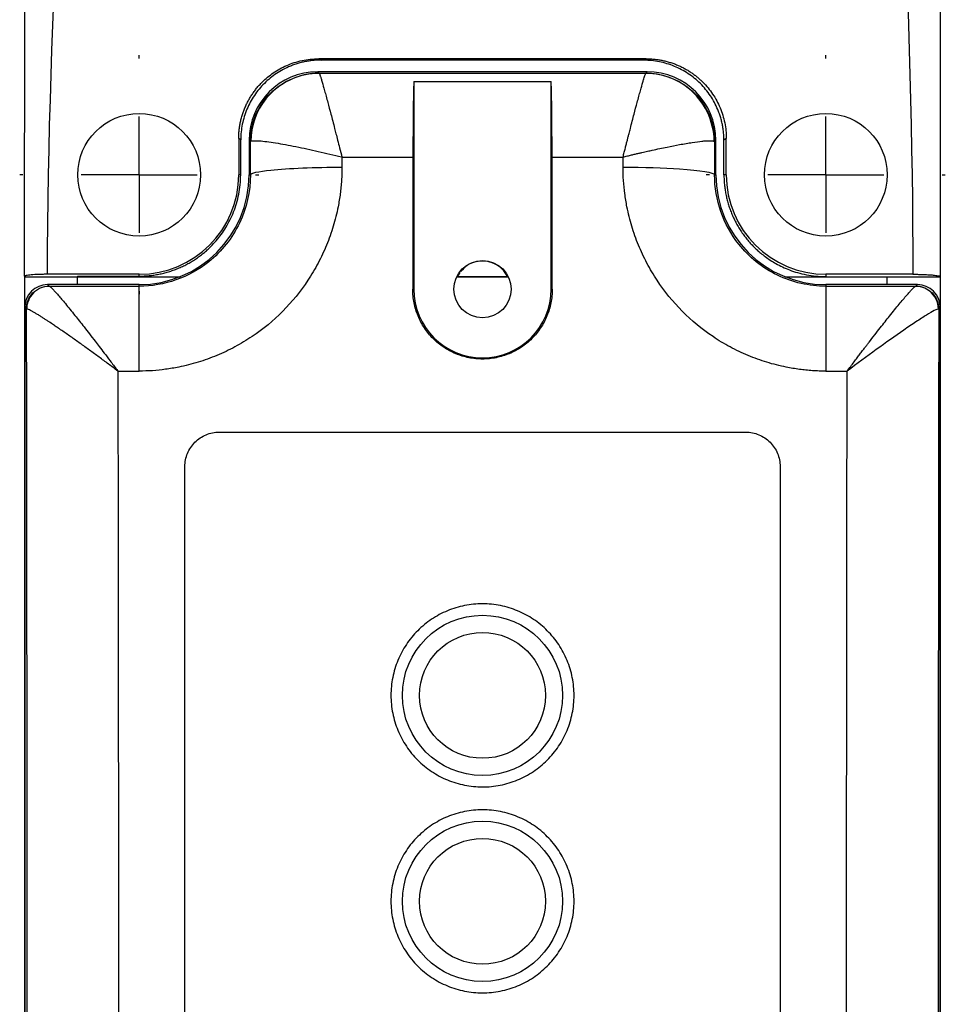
# Model space of a CAD drawing. Header units: millimetres. Extents: x 13 to 546, y 13 to 419.
# Tile 6 of 13: x 195 to 236, y 239 to 282. Entities that reach past the tile are written whole.
import ezdxf

# ---------------------------------------------------------------- set-up
doc = ezdxf.new("R2010")
doc.units = ezdxf.units.MM
doc.header["$LTSCALE"] = 2
doc.linetypes.add('CENTERX2', pattern=[20.32, 12.7, -2.54, 2.54, -2.54])
doc.layers.add('CENTER', color=40, linetype='CENTERX2')
doc.layers.add('DIMENSIONS', color=140, linetype='Continuous', lineweight=25)
doc.styles.add('SLDTEXTSTYLE0', font='TXT', dxfattribs={"width": 0.7})
doc.dimstyles.new('SLDDIMSTYLE1', dxfattribs={"dimtxt": 4.316016, "dimasz": 6.604, "dimexe": 0, "dimexo": 0.0625, "dimgap": 1.079004, "dimtad": 0, "dimtih": 1, "dimtoh": 1, "dimrnd": 1e-09, "dimzin": 12, "dimdsep": 46, "dimtxsty": 'SLDTEXTSTYLE0', "dimsah": 1, "dimcen": 0.09, "dimadec": 0, "dimazin": 3, "dimtfac": 1, "dimtmove": 0, "dimatfit": 0, "dimfxl": 0, "dimfrac": 2, "dimtolj": 1, "dimtzin": 12, "dimarcsym": 0})
doc.dimstyles.new('SLDDIMSTYLE3', dxfattribs={"dimtxt": 4.316016, "dimasz": 6.604, "dimexe": 0, "dimexo": 0.0625, "dimgap": 1.079004, "dimtad": 0, "dimtih": 1, "dimtoh": 1, "dimrnd": 1e-09, "dimzin": 12, "dimdsep": 46, "dimtxsty": 'SLDTEXTSTYLE0', "dimsah": 1, "dimcen": 0.09, "dimadec": 0, "dimazin": 3, "dimtfac": 1, "dimtofl": 0, "dimtmove": 0, "dimatfit": 3, "dimfxl": 0, "dimfrac": 2, "dimtolj": 1, "dimtzin": 12, "dimarcsym": 0})

# ---------------------------------------------------------------- blocks, each defined once
blk = doc.blocks.new('_D_2')
at = {"layer": 'DIMENSIONS'}
for p, q in [((174.665, 305.801), (174.665, 318.501)), ((195.044, 305.801), (168.315, 305.801)), ((168.253, 290.897), (166.803, 290.897)), ((166.803, 290.897), (166.803, 284.038)), ((181.078, 290.897), (182.528, 290.897)), ((182.528, 290.897), (182.528, 284.038)), ((166.803, 284.038), (168.253, 284.038)), ((182.528, 284.038), (181.078, 284.038)), ((192.819, 275.301), (168.315, 275.301)), ((174.665, 275.301), (174.665, 262.601))]:
    blk.add_line(p, q, dxfattribs=at)
for points in [[(174.665, 305.801), (175.681, 312.405), (173.649, 312.405)], [(174.665, 275.301), (173.649, 268.697), (175.681, 268.697)]]:
    blk.add_solid(points, dxfattribs=at)
at = {"layer": 'DIMENSIONS', "char_height": 4.2333, "attachment_point": 1, "style": 'SLDTEXTSTYLE0'}
for s, insert in [('30.5', (168.253, 297.321)), ('1.20', (168.253, 289.495))]:
    blk.add_mtext(s, dxfattribs=dict(at, insert=insert))
blk = doc.blocks.new('_D_5')
at = {"layer": 'DIMENSIONS'}
for p, q in [((213.038, 324.38), (150.536, 324.38)), ((156.886, 324.38), (156.886, 228.871)), ((150.473, 221.045), (149.024, 221.045)), ((149.024, 221.045), (149.024, 214.186)), ((163.298, 221.045), (164.748, 221.045)), ((164.748, 221.045), (164.748, 214.186)), ((149.024, 214.186), (150.473, 214.186)), ((164.748, 214.186), (163.298, 214.186)), ((156.886, 126.801), (156.886, 213.22)), ((195.018, 126.801), (150.536, 126.801))]:
    blk.add_line(p, q, dxfattribs=at)
for points in [[(156.886, 324.38), (155.87, 317.776), (157.902, 317.776)], [(156.886, 126.801), (157.902, 133.405), (155.87, 133.405)]]:
    blk.add_solid(points, dxfattribs=at)
at = {"layer": 'DIMENSIONS', "char_height": 4.2333, "attachment_point": 1, "style": 'SLDTEXTSTYLE0'}
for s, insert in [('197.6', (148.678, 227.469)), ('7.78', (150.473, 219.643))]:
    blk.add_mtext(s, dxfattribs=dict(at, insert=insert))
blk = doc.blocks.new('SW_CENTERMARKSYMBOL_0')
at = {"layer": 'CENTER', "color": 0}
for p, q in [((0, 5.08), (0, 5.22)), ((0, 0), (0, 2.54)), ((-5.08, 0), (-5.22, 0)), ((0, 0), (-2.54, 0)), ((0, 0), (0, -2.54)), ((0, 0), (2.54, 0)), ((5.08, 0), (5.22, 0)), ((0, -5.08), (0, -5.22))]:
    blk.add_line(p, q, dxfattribs=at)
blk = doc.blocks.new('SW_CENTERMARKSYMBOL_1')
at = {"layer": 'CENTER', "color": 0}
for p, q in [((0, 5.08), (0, 5.22)), ((0, 0), (0, 2.54)), ((-5.08, 0), (-5.22, 0)), ((0, 0), (-2.54, 0)), ((0, 0), (0, -2.54)), ((0, 0), (2.54, 0)), ((5.08, 0), (5.22, 0)), ((0, -5.08), (0, -5.22))]:
    blk.add_line(p, q, dxfattribs=at)

msp = doc.modelspace()

# ---------------------------------------------------------------- linework, layer by layer
for p, q in [((222.73, 280.369), (208.425, 280.369)), ((208.425, 280.369), (208.523, 280.311)), ((222.622, 280.304), (208.523, 280.311)), ((222.73, 280.369), (222.622, 280.304)), ((208.435, 279.743), (208.377, 279.801)), ((222.778, 279.801), (208.377, 279.801)), ((208.44, 279.742), (222.715, 279.742)), ((222.72, 279.743), (222.778, 279.801)), ((212.578, 279.374), (212.578, 270.301)), ((212.578, 279.374), (218.578, 279.374)), ((218.578, 270.301), (218.578, 279.374)), ((204.928, 276.88), (204.928, 275.301)), ((205.016, 276.828), (204.928, 276.88)), ((205.378, 276.802), (205.378, 275.301)), ((205.378, 276.802), (205.435, 276.744)), ((205.438, 275.301), (205.435, 276.744)), ((225.72, 276.744), (225.718, 275.301)), ((225.72, 276.744), (225.778, 276.802)), ((225.778, 275.301), (225.778, 276.802)), ((226.228, 276.88), (226.124, 276.818)), ((226.228, 275.301), (226.228, 276.88)), ((209.436, 276.076), (212.537, 276.076)), ((218.618, 276.076), (221.719, 276.076)), ((205.013, 275.301), (204.928, 275.301)), ((205.378, 275.301), (205.438, 275.301)), ((225.718, 275.301), (225.778, 275.301)), ((226.228, 275.301), (226.126, 275.301)), ((195.575, 270.863), (195.578, 270.837)), ((195.578, 270.837), (197.889, 270.837)), ((195.578, 135.765), (195.578, 270.837)), ((200.578, 270.951), (196.575, 270.951)), ((197.889, 270.874), (200.578, 270.872)), ((197.889, 270.874), (197.889, 270.845)), ((197.889, 270.845), (202.38, 270.845)), ((197.889, 270.845), (197.889, 270.837)), ((197.889, 270.837), (202.356, 270.837)), ((197.889, 270.501), (197.889, 270.837)), ((200.578, 270.872), (200.578, 270.951)), ((216.684, 270.837), (214.471, 270.837)), ((214.586, 271.025), (214.474, 270.845)), ((214.474, 270.845), (216.681, 270.845)), ((228.786, 270.845), (233.264, 270.845)), ((228.81, 270.837), (233.263, 270.837)), ((234.378, 270.951), (230.578, 270.951)), ((230.578, 270.951), (230.578, 270.849)), ((230.578, 270.849), (233.264, 270.847)), ((233.263, 270.837), (233.264, 270.845)), ((233.263, 270.837), (235.578, 270.837)), ((233.263, 270.501), (233.263, 270.837)), ((235.578, 270.837), (235.578, 270.845)), ((235.578, 270.837), (235.578, 207.193)), ((200.578, 270.501), (196.578, 270.501)), ((196.578, 270.501), (196.646, 270.433)), ((196.658, 270.429), (200.578, 270.429)), ((200.578, 270.429), (200.578, 270.501)), ((212.578, 270.301), (212.529, 270.301)), ((218.626, 270.301), (218.578, 270.301)), ((230.578, 270.501), (230.578, 270.429)), ((234.578, 270.501), (230.578, 270.501)), ((230.578, 270.429), (234.498, 270.429)), ((234.51, 270.433), (234.578, 270.501)), ((195.578, 269.501), (195.578, 137.101)), ((195.646, 269.433), (195.578, 269.501)), ((235.578, 269.501), (235.51, 269.433)), ((235.578, 137.101), (235.578, 269.501)), ((199.649, 266.72), (200.578, 266.72)), ((230.578, 266.72), (231.506, 266.72)), ((204.078, 264.053), (227.078, 264.053)), ((202.578, 224.548), (202.578, 262.553)), ((228.578, 262.553), (228.578, 224.548))]:
    msp.add_line(p, q)
for centre, radius in [((200.579, 275.301), 2.68), ((230.576, 275.301), 2.68), ((215.578, 270.301), 1.25), ((215.578, 252.551), 3.5), ((215.578, 252.551), 2.75), ((215.578, 243.551), 3.5), ((215.578, 243.551), 2.75)]:
    msp.add_circle(centre, radius)
for centre, radius, start, end in [((200.578, 275.301), 4.35, 270, 0), ((200.578, 275.301), 4.8, 270, 360), ((230.578, 275.301), 4.8, 180, 270), ((230.578, 275.301), 4.35, 180, 270), ((215.578, 270.301), 3, 180, 0)]:
    msp.add_arc(centre, radius, start, end)
for centre, major_axis, ratio, start_param, end_param in [((208.378, 276.801), (2.122, -2.122, 0), 0.999695, 2.356347, 3.926839), ((222.777, 276.801), (-2.122, -2.122), 0.999695, 2.356347, 3.926839), ((212.607, 275.743), (0, 4), 0.017455, 0.432637, 1.487311), ((218.548, 275.743), (0, 4), 0.017455, 4.795874, 5.850548), ((227.718, 203.301), (0, 872.728), 0.017455, 1.487311, 1.49395), ((203.438, 203.301), (0, 872.728), 0.017455, 4.789235, 4.795874), ((215.578, 270.42), (-0.001, 1.188), 0.995012, 1.203749, 1.210798), ((215.578, 270.42), (-0.001, 1.188), 0.995012, 5.070868, 5.077917), ((196.578, 269.501), (0.707, -0.707), 0.999695, 2.356347, 3.926839), ((234.578, 269.501), (0.707, 0.707), 0.999695, 5.497939, 7.068431)]:
    msp.add_ellipse(centre, major_axis=major_axis, ratio=ratio, start_param=start_param, end_param=end_param)
for points, knots in [([(195.575, 270.863), (195.575, 271.303), (195.575, 272.202), (195.575, 273.577), (195.575, 275.006), (195.576, 276.489), (195.576, 278.025), (195.577, 279.755), (195.577, 281.741), (195.578, 284.652), (195.58, 288.332), (195.581, 292.012), (195.582, 294.923), (195.583, 297.168), (195.583, 299.392), (195.584, 301.636), (195.584, 303.759), (195.584, 305.134), (195.584, 305.801)], [0, 0, 0, 0, 0.037799, 0.077139, 0.11802, 0.160444, 0.204412, 0.249925, 0.308964, 0.374949, 0.499999, 0.62505, 0.691051, 0.750074, 0.817792, 0.882016, 0.942751, 1, 1, 1, 1]), ([(235.571, 305.801), (235.571, 305.271), (235.571, 304.183), (235.572, 302.514), (235.572, 300.766), (235.572, 298.94), (235.573, 297.01), (235.573, 294.918), (235.574, 292.005), (235.575, 288.323), (235.576, 284.642), (235.577, 281.729), (235.577, 279.23), (235.578, 276.528), (235.578, 273.615), (235.578, 271.745), (235.578, 270.845)], [0, 0, 0, 0, 0.045518, 0.093271, 0.14326, 0.195487, 0.249953, 0.308936, 0.374969, 0.500001, 0.625033, 0.690975, 0.750048, 0.839518, 0.922833, 1, 1, 1, 1]), ([(204.928, 276.88), (204.929, 276.943), (204.931, 277.067), (204.946, 277.252), (204.97, 277.435), (205.005, 277.617), (205.048, 277.796), (205.101, 277.972), (205.163, 278.145), (205.234, 278.313), (205.313, 278.477), (205.4, 278.637), (205.496, 278.791), (205.599, 278.94), (205.709, 279.083), (205.826, 279.219), (205.981, 279.382), (206.182, 279.565), (206.439, 279.76), (206.72, 279.934), (207.024, 280.084), (207.35, 280.207), (207.694, 280.298), (208.055, 280.358), (208.301, 280.365), (208.425, 280.369)], [0, 0, 0, 0, 0.033944, 0.067793, 0.10155, 0.135214, 0.168787, 0.20227, 0.235662, 0.268966, 0.302183, 0.335312, 0.368355, 0.401313, 0.434186, 0.466976, 0.499684, 0.556799, 0.615456, 0.675659, 0.737413, 0.80072, 0.865585, 0.932011, 1, 1, 1, 1]), ([(208.523, 280.311), (208.457, 280.31), (208.326, 280.308), (208.13, 280.291), (207.936, 280.264), (207.745, 280.227), (207.555, 280.178), (207.368, 280.119), (207.032, 279.992), (206.566, 279.747), (206.033, 279.311), (205.592, 278.783), (205.32, 278.276), (205.163, 277.845), (205.079, 277.512), (205.026, 277.172), (205.019, 276.943), (205.016, 276.828)], [0, 0, 0, 0, 0.036044, 0.071802, 0.107383, 0.142901, 0.178467, 0.214194, 0.250194, 0.375059, 0.499803, 0.62459, 0.749301, 0.812275, 0.874636, 0.937004, 1, 1, 1, 1]), ([(226.124, 276.818), (226.123, 276.884), (226.12, 277.015), (226.103, 277.211), (226.076, 277.404), (226.037, 277.595), (225.988, 277.784), (225.928, 277.971), (225.798, 278.306), (225.551, 278.77), (225.111, 279.3), (224.579, 279.737), (224.07, 280.005), (223.64, 280.16), (223.306, 280.243), (222.966, 280.295), (222.737, 280.301), (222.622, 280.304)], [0, 0, 0, 0, 0.036034, 0.071781, 0.107354, 0.142867, 0.178436, 0.214176, 0.250198, 0.374969, 0.499801, 0.624501, 0.749301, 0.812251, 0.874612, 0.936992, 1, 1, 1, 1]), ([(222.73, 280.369), (222.793, 280.368), (222.917, 280.366), (223.102, 280.351), (223.284, 280.327), (223.462, 280.294), (223.637, 280.252), (223.806, 280.202), (223.971, 280.144), (224.131, 280.079), (224.286, 280.008), (224.435, 279.929), (224.579, 279.845), (224.716, 279.755), (224.848, 279.66), (224.973, 279.561), (225.092, 279.457), (225.249, 279.308), (225.435, 279.102), (225.638, 278.831), (225.814, 278.539), (225.962, 278.231), (226.079, 277.907), (226.164, 277.572), (226.218, 277.229), (226.224, 276.997), (226.228, 276.88)], [0, 0, 0, 0, 0.0342, 0.068009, 0.101427, 0.134454, 0.16709, 0.199337, 0.231195, 0.262663, 0.293743, 0.324435, 0.354739, 0.384656, 0.414186, 0.443331, 0.47209, 0.500464, 0.561837, 0.623504, 0.685471, 0.747743, 0.810326, 0.873226, 0.936449, 1, 1, 1, 1]), ([(205.435, 276.744), (205.436, 277.136), (205.514, 277.529), (205.814, 278.254), (206.037, 278.587), (206.592, 279.142), (206.925, 279.364), (207.65, 279.665), (208.042, 279.743), (208.435, 279.743)], [0, 0, 0, 0, 0.25, 0.25, 0.5, 0.5, 0.75, 0.75, 1, 1, 1, 1]), ([(208.44, 279.742), (207.552, 279.74), (206.015, 278.993), (205.461, 277.433), (205.455, 276.764)], [-0.000001, -0.000001, -0.000001, -0.000001, 0.571429, 1.000001, 1.000001, 1.000001, 1.000001]), ([(208.435, 279.743), (208.435, 279.743), (208.436, 279.743), (208.439, 279.742), (208.44, 279.742)], [0, 0, 0, 0, 0.500005, 1, 1, 1, 1]), ([(208.44, 279.742), (208.442, 279.74), (208.445, 279.736), (208.454, 279.719), (208.464, 279.694), (208.476, 279.66), (208.491, 279.616), (208.508, 279.563), (208.527, 279.502), (208.549, 279.431), (208.594, 279.277), (208.678, 278.983), (208.809, 278.503), (208.958, 277.942), (209.081, 277.47), (209.181, 277.081), (209.254, 276.798), (209.34, 276.458), (209.403, 276.209), (209.436, 276.076)], [0, 0, 0, 0, 0.0312647, 0.0627236, 0.0943811, 0.1262412, 0.1583081, 0.1905857, 0.2230781, 0.255789, 0.2887222, 0.412465, 0.5445698, 0.6546934, 0.7773905, 0.8193658, 0.8704603, 0.9306724, 1, 1, 1, 1]), ([(221.719, 276.076), (221.736, 276.145), (221.77, 276.278), (221.818, 276.47), (221.863, 276.648), (221.905, 276.81), (221.942, 276.959), (221.977, 277.093), (222.008, 277.213), (222.084, 277.508), (222.197, 277.942), (222.346, 278.503), (222.477, 278.983), (222.569, 279.304), (222.624, 279.491), (222.658, 279.599), (222.685, 279.677), (222.705, 279.728), (222.712, 279.737), (222.715, 279.742)], [0, 0, 0, 0, 0.035813, 0.069346, 0.100599, 0.129572, 0.156265, 0.180677, 0.202809, 0.22266, 0.345353, 0.455485, 0.587585, 0.711337, 0.770442, 0.828838, 0.886547, 0.943593, 1, 1, 1, 1]), ([(222.715, 279.742), (222.717, 279.742), (222.719, 279.743), (222.72, 279.743), (222.72, 279.743)], [0, 0, 0, 0, 0.499995, 1, 1, 1, 1]), ([(225.7, 276.764), (225.692, 277.656), (224.937, 279.196), (223.381, 279.741), (222.715, 279.742)], [0, 0, 0, 0, 0.571429, 1.000001, 1.000001, 1.000001, 1.000001]), ([(222.72, 279.743), (223.113, 279.743), (223.505, 279.665), (224.231, 279.364), (224.563, 279.142), (225.119, 278.587), (225.341, 278.254), (225.642, 277.529), (225.72, 277.136), (225.72, 276.744)], [0, 0, 0, 0, 0.25, 0.25, 0.5, 0.5, 0.75, 0.75, 1, 1, 1, 1]), ([(205.013, 275.301), (205.014, 275.553), (205.014, 276.062), (205.015, 276.571), (205.016, 276.828)], [0, 0, 0, 0, 0.494825, 1, 1, 1, 1]), ([(205.455, 276.764), (205.504, 276.792), (205.776, 276.801), (206.512, 276.704), (207.415, 276.538), (208.398, 276.327), (209.081, 276.164), (209.425, 276.079), (209.431, 276.077), (209.436, 276.076)], [-0.0005979, -0.0005979, -0.0005979, -0.0005979, 0.035288, 0.0711738, 0.1070597, 0.1429455, 0.1788314, 0.1788314, 0.1794292, 0.1794292, 0.1794292, 0.1794292]), ([(221.719, 276.076), (221.782, 276.092), (221.904, 276.122), (222.08, 276.165), (222.245, 276.204), (222.398, 276.24), (222.539, 276.273), (222.668, 276.303), (222.785, 276.329), (222.89, 276.353), (223.182, 276.418), (223.63, 276.513), (224.227, 276.628), (224.747, 276.716), (225.108, 276.764), (225.331, 276.784), (225.467, 276.791), (225.574, 276.79), (225.655, 276.781), (225.684, 276.77), (225.699, 276.764)], [0, 0, 0, 0, 0.032532, 0.063123, 0.091773, 0.118478, 0.143236, 0.166044, 0.186899, 0.2058, 0.222747, 0.345473, 0.455674, 0.587705, 0.711477, 0.770563, 0.828949, 0.886636, 0.94364, 1, 1, 1, 1]), ([(226.126, 275.301), (226.126, 275.551), (226.125, 276.057), (226.124, 276.563), (226.124, 276.818)], [0, 0, 0, 0, 0.49486, 1, 1, 1, 1]), ([(209.437, 275.633), (209.436, 275.536), (209.435, 275.342), (209.42, 275.052), (209.397, 274.763), (209.364, 274.474), (209.322, 274.186), (209.236, 273.708), (209.072, 273.048), (208.781, 272.225), (208.41, 271.433), (207.815, 270.433), (206.893, 269.298), (205.766, 268.367), (204.768, 267.768), (203.979, 267.394), (203.158, 267.097), (202.404, 266.906), (201.735, 266.793), (201.157, 266.732), (200.77, 266.724), (200.578, 266.72)], [0, 0, 0, 0, 0.0208521, 0.0416893, 0.0625339, 0.0834081, 0.1043342, 0.1253341, 0.1879988, 0.2505665, 0.3130926, 0.3757906, 0.5007972, 0.6255704, 0.6878502, 0.7504292, 0.812899, 0.8752425, 0.9170837, 0.9586069, 1, 1, 1, 1]), ([(205.438, 275.301), (205.453, 275.375), (206.203, 275.547), (208.253, 275.631), (209.437, 275.633)], [0, 0, 0, 0, 0.428571, 1, 1, 1, 1]), ([(230.578, 266.72), (230.481, 266.721), (230.288, 266.723), (229.998, 266.738), (229.709, 266.762), (229.421, 266.796), (229.133, 266.839), (228.656, 266.927), (227.997, 267.093), (227.176, 267.389), (226.388, 267.764), (225.392, 268.366), (224.263, 269.297), (223.341, 270.431), (222.75, 271.432), (222.38, 272.224), (222.087, 273.048), (221.899, 273.803), (221.788, 274.474), (221.729, 275.053), (221.722, 275.44), (221.718, 275.633)], [0, 0, 0, 0, 0.020751, 0.041489, 0.062237, 0.08302, 0.103858, 0.124776, 0.187182, 0.24954, 0.311864, 0.374442, 0.499335, 0.624219, 0.68662, 0.749385, 0.812064, 0.874675, 0.916689, 0.958404, 1, 1, 1, 1]), ([(221.718, 275.633), (222.606, 275.631), (224.681, 275.569), (225.697, 275.399), (225.718, 275.301)], [0, 0, 0, 0, 0.428571, 1, 1, 1, 1]), ([(200.578, 270.872), (200.65, 270.873), (200.794, 270.875), (201.01, 270.891), (201.225, 270.917), (201.439, 270.954), (201.65, 271.001), (201.86, 271.059), (202.066, 271.127), (202.27, 271.205), (202.469, 271.292), (202.664, 271.39), (202.854, 271.497), (203.039, 271.614), (203.217, 271.74), (203.39, 271.874), (203.556, 272.017), (203.744, 272.196), (203.95, 272.418), (204.168, 272.694), (204.37, 272.996), (204.551, 273.324), (204.709, 273.677), (204.839, 274.054), (204.936, 274.453), (205.001, 274.871), (205.009, 275.156), (205.013, 275.301)], [0, 0, 0, 0, 0.031058, 0.062144, 0.093257, 0.124399, 0.155569, 0.186767, 0.217993, 0.249246, 0.280528, 0.311838, 0.343176, 0.374541, 0.405935, 0.437357, 0.468807, 0.500284, 0.548999, 0.599415, 0.651532, 0.705351, 0.760872, 0.818097, 0.877026, 0.93766, 1, 1, 1, 1]), ([(205.438, 275.301), (205.439, 274.575), (205.111, 273.123), (203.489, 271.071), (201.672, 270.429), (200.578, 270.429)], [0, 0, 0, 0, 0.398557, 0.797114, 1.394949, 1.394949, 1.394949, 1.394949]), ([(230.578, 270.429), (229.848, 270.429), (228.391, 270.764), (226.346, 272.399), (225.715, 274.212), (225.718, 275.301)], [0, 0, 0, 0, 0.398557, 0.797114, 1.394949, 1.394949, 1.394949, 1.394949]), ([(226.126, 275.301), (226.127, 275.231), (226.129, 275.089), (226.145, 274.877), (226.171, 274.665), (226.207, 274.454), (226.253, 274.244), (226.309, 274.035), (226.376, 273.828), (226.454, 273.624), (226.541, 273.424), (226.639, 273.226), (226.747, 273.034), (226.865, 272.845), (226.992, 272.663), (227.129, 272.486), (227.276, 272.315), (227.424, 272.16), (227.578, 272.012), (227.743, 271.868), (227.934, 271.718), (228.155, 271.565), (228.405, 271.413), (228.688, 271.267), (229.003, 271.133), (229.351, 271.016), (229.732, 270.925), (230.145, 270.862), (230.431, 270.853), (230.578, 270.849)], [0, 0, 0, 0, 0.030262, 0.060657, 0.091185, 0.121847, 0.152643, 0.183572, 0.214635, 0.245833, 0.277164, 0.308631, 0.340232, 0.371968, 0.403839, 0.435845, 0.467987, 0.500264, 0.528053, 0.559369, 0.594214, 0.632586, 0.674487, 0.719916, 0.768874, 0.821361, 0.877378, 0.936924, 1, 1, 1, 1]), ([(216.681, 270.845), (216.608, 270.963), (216.461, 271.2), (216.108, 271.436), (215.704, 271.55), (215.285, 271.519), (214.903, 271.364), (214.72, 271.172), (214.632, 271.08)], [0, 0, 0, 0, 0.169206, 0.338413, 0.507623, 0.67684, 0.846062, 1, 1, 1, 1]), ([(196.575, 270.951), (196.542, 270.951), (196.476, 270.951), (196.378, 270.95), (196.282, 270.947), (196.158, 270.943), (196.011, 270.937), (195.859, 270.925), (195.734, 270.912), (195.643, 270.897), (195.584, 270.88), (195.578, 270.869), (195.575, 270.863)], [0, 0, 0, 0, 0.062572, 0.124863, 0.187505, 0.251123, 0.376342, 0.500286, 0.625809, 0.749941, 0.874691, 1, 1, 1, 1]), ([(234.378, 270.951), (234.412, 270.951), (234.479, 270.951), (234.58, 270.95), (234.683, 270.948), (234.785, 270.945), (234.885, 270.941), (234.983, 270.937), (235.076, 270.932), (235.172, 270.925), (235.276, 270.916), (235.387, 270.904), (235.488, 270.888), (235.565, 270.868), (235.574, 270.853), (235.578, 270.845)], [0, 0, 0, 0, 0.052348, 0.106258, 0.161457, 0.217736, 0.274969, 0.333082, 0.391837, 0.450931, 0.526014, 0.620787, 0.733863, 0.861858, 1, 1, 1, 1]), ([(195.646, 269.433), (195.646, 269.695), (195.754, 269.955), (196.124, 270.325), (196.384, 270.433), (196.646, 270.433)], [0, 0, 0, 0, 0.5, 0.5, 1, 1, 1, 1]), ([(196.658, 270.429), (196.361, 270.429), (195.848, 270.179), (195.664, 269.658), (195.662, 269.435)], [0, 0, 0, 0, 0.571429, 1, 1, 1, 1]), ([(196.658, 270.429), (196.662, 270.428), (196.671, 270.424), (196.691, 270.41), (196.716, 270.389), (196.746, 270.361), (196.782, 270.326), (196.823, 270.284), (196.869, 270.234), (196.921, 270.177), (196.978, 270.112), (197.109, 269.963), (197.358, 269.669), (197.743, 269.191), (198.184, 268.634), (198.547, 268.166), (198.845, 267.779), (199.063, 267.496), (199.318, 267.16), (199.502, 266.916), (199.6, 266.786)], [0, 0, 0, 0, 0.025411, 0.050997, 0.076782, 0.10279, 0.129043, 0.155566, 0.182379, 0.209503, 0.236959, 0.264768, 0.384239, 0.5166, 0.630395, 0.759964, 0.806187, 0.8616, 0.926204, 1, 1, 1, 1]), ([(200.578, 266.72), (200.578, 267.213), (200.578, 267.698), (200.578, 268.59), (200.578, 268.996), (200.578, 269.675), (200.578, 269.947), (200.578, 270.32), (200.578, 270.421), (200.578, 270.429)], [0, 0, 0, 0, 0.25, 0.25, 0.5, 0.5, 0.75, 0.75, 1, 1, 1, 1]), ([(218.626, 270.301), (218.626, 270.1), (218.607, 269.902), (218.53, 269.513), (218.472, 269.319), (218.319, 268.95), (218.226, 268.774), (218.005, 268.443), (217.877, 268.286), (217.596, 268.004), (217.442, 267.877), (217.109, 267.654), (216.931, 267.559), (216.564, 267.406), (216.372, 267.347), (215.977, 267.268), (215.779, 267.249), (215.381, 267.249), (215.178, 267.268), (214.787, 267.346), (214.596, 267.404), (214.226, 267.557), (214.048, 267.653), (213.717, 267.874), (213.563, 268), (213.278, 268.285), (213.152, 268.44), (212.932, 268.77), (212.836, 268.949), (212.684, 269.318), (212.626, 269.508), (212.549, 269.898), (212.529, 270.1), (212.529, 270.301)], [0, 0, 0, 0, 0.0625, 0.0625, 0.125, 0.125, 0.1875, 0.1875, 0.25, 0.25, 0.3125, 0.3125, 0.375, 0.375, 0.4375, 0.4375, 0.5, 0.5, 0.5625, 0.5625, 0.625, 0.625, 0.6875, 0.6875, 0.75, 0.75, 0.8125, 0.8125, 0.875, 0.875, 0.9375, 0.9375, 1, 1, 1, 1]), ([(230.578, 270.429), (230.578, 270.421), (230.578, 270.32), (230.578, 269.947), (230.578, 269.675), (230.578, 268.996), (230.578, 268.59), (230.578, 267.698), (230.578, 267.213), (230.578, 266.72)], [0, 0, 0, 0, 0.25, 0.25, 0.5, 0.5, 0.75, 0.75, 1, 1, 1, 1]), ([(231.506, 266.72), (231.559, 266.79), (231.66, 266.924), (231.805, 267.118), (231.941, 267.297), (232.066, 267.461), (232.18, 267.611), (232.284, 267.746), (232.378, 267.867), (232.605, 268.163), (232.942, 268.597), (233.39, 269.164), (233.784, 269.651), (234.062, 269.981), (234.231, 270.174), (234.331, 270.284), (234.41, 270.363), (234.468, 270.415), (234.488, 270.424), (234.498, 270.429)], [0, 0, 0, 0, 0.038834, 0.075146, 0.108936, 0.140204, 0.16895, 0.195174, 0.218876, 0.240058, 0.369702, 0.48326, 0.615559, 0.735197, 0.790716, 0.844782, 0.897562, 0.949238, 1, 1, 1, 1]), ([(235.493, 269.435), (235.491, 269.733), (235.24, 270.247), (234.72, 270.429), (234.498, 270.429)], [0, 0, 0, 0, 0.571429, 1, 1, 1, 1]), ([(234.51, 270.433), (234.771, 270.433), (235.032, 270.325), (235.402, 269.955), (235.51, 269.695), (235.51, 269.433)], [0, 0, 0, 0, 0.5, 0.5, 1, 1, 1, 1]), ([(195.646, 269.433), (195.647, 268.445), (195.65, 266.469), (195.653, 263.504), (195.657, 260.539), (195.66, 257.573), (195.663, 254.607), (195.666, 251.64), (195.669, 248.673), (195.672, 245.706), (195.674, 242.738), (195.676, 239.77), (195.678, 236.802), (195.68, 233.833), (195.682, 230.863), (195.684, 227.893), (195.685, 224.923), (195.686, 221.952), (195.687, 218.981), (195.688, 216.01), (195.689, 213.038), (195.689, 210.066), (195.689, 208.084), (195.69, 207.093)], [0, 0, 0, 0, 0.047637, 0.095268, 0.142895, 0.190517, 0.238136, 0.285752, 0.333365, 0.380976, 0.428586, 0.476195, 0.523804, 0.571413, 0.619023, 0.666635, 0.714248, 0.761864, 0.809483, 0.857105, 0.904732, 0.952363, 1, 1, 1, 1]), ([(199.585, 266.768), (199.519, 266.818), (199.385, 266.918), (199.183, 267.068), (198.979, 267.219), (198.774, 267.37), (198.567, 267.521), (198.361, 267.671), (198.154, 267.82), (197.948, 267.968), (197.744, 268.114), (197.542, 268.256), (197.342, 268.396), (197.202, 268.493), (197.113, 268.553), (197.07, 268.583), (197.016, 268.62), (196.95, 268.665), (196.873, 268.717), (196.786, 268.776), (196.689, 268.841), (196.583, 268.911), (196.47, 268.985), (196.352, 269.061), (196.231, 269.138), (196.109, 269.214), (195.991, 269.284), (195.881, 269.346), (195.785, 269.395), (195.705, 269.43), (195.677, 269.433), (195.662, 269.435)], [0, 0, 0, 0, 0.0375792, 0.0756838, 0.1142933, 0.15339, 0.1929597, 0.2329933, 0.2734876, 0.314447, 0.3558849, 0.3978252, 0.4403043, 0.4833727, 0.4902458, 0.499895, 0.5123331, 0.5275782, 0.5456558, 0.5666, 0.5904568, 0.6172689, 0.647068, 0.6798904, 0.7157875, 0.7548422, 0.7971939, 0.842956, 0.8920698, 0.9444407, 1, 1, 1, 1]), ([(235.493, 269.435), (235.466, 269.437), (235.403, 269.412), (235.224, 269.319), (235.107, 269.251), (234.836, 269.083), (234.681, 268.982), (234.346, 268.76), (234.167, 268.639), (233.605, 268.251), (233.2, 267.963), (232.365, 267.358), (231.933, 267.04), (231.506, 266.72)], [0, 0, 0, 0, 0.125, 0.125, 0.25, 0.25, 0.375, 0.375, 0.5, 0.5, 0.75, 0.75, 1, 1, 1, 1]), ([(235.51, 269.433), (235.508, 268.445), (235.506, 266.469), (235.502, 263.504), (235.499, 260.539), (235.495, 257.573), (235.492, 254.607), (235.489, 251.64), (235.486, 248.673), (235.484, 245.706), (235.481, 242.738), (235.479, 239.77), (235.477, 236.802), (235.475, 233.833), (235.473, 230.863), (235.472, 227.893), (235.47, 224.923), (235.469, 221.952), (235.468, 218.981), (235.467, 216.01), (235.467, 213.038), (235.466, 210.066), (235.466, 208.084), (235.466, 207.093)], [0, 0, 0, 0, 0.047637, 0.095268, 0.142895, 0.190517, 0.238136, 0.285752, 0.333365, 0.380976, 0.428586, 0.476195, 0.523804, 0.571413, 0.619023, 0.666635, 0.714248, 0.761864, 0.809483, 0.857105, 0.904732, 0.952363, 1, 1, 1, 1]), ([(199.649, 266.72), (199.65, 265.724), (199.653, 263.732), (199.656, 260.742), (199.66, 257.752), (199.663, 254.762), (199.666, 251.771), (199.669, 248.779), (199.671, 245.787), (199.674, 242.795), (199.676, 239.802), (199.678, 236.809), (199.68, 233.816), (199.682, 230.823), (199.683, 227.829), (199.685, 224.836), (199.686, 221.842), (199.687, 218.848), (199.688, 215.854), (199.688, 212.86), (199.689, 209.866), (199.689, 207.87), (199.689, 206.872)], [0, 0, 0, 0, 0.050021, 0.10004, 0.150056, 0.20007, 0.250083, 0.300092, 0.3501, 0.400106, 0.450109, 0.50011, 0.550109, 0.600106, 0.6501, 0.700092, 0.750083, 0.80007, 0.850056, 0.90004, 0.950021, 1, 1, 1, 1]), ([(231.466, 206.872), (231.466, 207.87), (231.467, 209.866), (231.467, 212.86), (231.468, 215.854), (231.469, 218.848), (231.47, 221.842), (231.471, 224.836), (231.472, 227.829), (231.474, 230.823), (231.475, 233.816), (231.477, 236.809), (231.479, 239.802), (231.482, 242.795), (231.484, 245.787), (231.487, 248.779), (231.49, 251.771), (231.493, 254.762), (231.496, 257.752), (231.499, 260.742), (231.503, 263.732), (231.505, 265.724), (231.506, 266.72)], [0, 0, 0, 0, 0.049979, 0.09996, 0.149944, 0.19993, 0.249917, 0.299908, 0.3499, 0.399894, 0.449891, 0.49989, 0.549891, 0.599894, 0.6499, 0.699908, 0.749917, 0.79993, 0.849944, 0.89996, 0.949979, 1, 1, 1, 1]), ([(202.578, 262.553), (202.578, 262.652), (202.587, 262.749), (202.625, 262.94), (202.654, 263.035), (202.729, 263.217), (202.775, 263.303), (202.884, 263.466), (202.947, 263.543), (203.154, 263.751), (203.321, 263.863), (203.682, 264.013), (203.879, 264.053), (204.078, 264.053)], [0, 0, 0, 0, 0.125, 0.125, 0.25, 0.25, 0.375, 0.375, 0.5, 0.5, 0.75, 0.75, 1, 1, 1, 1]), ([(227.078, 264.053), (227.177, 264.053), (227.274, 264.043), (227.466, 264.005), (227.561, 263.976), (227.743, 263.901), (227.829, 263.854), (227.992, 263.746), (228.069, 263.682), (228.277, 263.475), (228.388, 263.308), (228.538, 262.947), (228.578, 262.75), (228.578, 262.553)], [0, 0, 0, 0, 0.125, 0.125, 0.25, 0.25, 0.375, 0.375, 0.5, 0.5, 0.75, 0.75, 1, 1, 1, 1]), ([(215.578, 256.551), (215.842, 256.551), (216.104, 256.525), (216.622, 256.421), (216.873, 256.345), (217.354, 256.144), (217.588, 256.019), (218.024, 255.727), (218.225, 255.561), (218.594, 255.191), (218.762, 254.985), (219.052, 254.551), (219.174, 254.321), (219.375, 253.836), (219.451, 253.583), (219.552, 253.072), (219.578, 252.811), (219.577, 252.284), (219.551, 252.024), (219.45, 251.514), (219.372, 251.259), (219.172, 250.776), (219.049, 250.546), (218.758, 250.111), (218.589, 249.906), (218.22, 249.537), (218.018, 249.371), (217.58, 249.079), (217.348, 248.955), (216.866, 248.755), (216.613, 248.679), (216.097, 248.576), (215.838, 248.551), (215.315, 248.551), (215.05, 248.578), (214.537, 248.68), (214.287, 248.756), (213.802, 248.957), (213.569, 249.082), (213.136, 249.372), (212.933, 249.539), (212.56, 249.912), (212.395, 250.114), (212.106, 250.548), (211.981, 250.782), (211.781, 251.266), (211.705, 251.515), (211.603, 252.028), (211.578, 252.293), (211.578, 252.814), (211.603, 253.073), (211.706, 253.589), (211.782, 253.841), (211.982, 254.322), (212.106, 254.555), (212.398, 254.992), (212.564, 255.194), (212.932, 255.563), (213.138, 255.732), (213.573, 256.022), (213.803, 256.145), (214.287, 256.346), (214.542, 256.423), (215.053, 256.525), (215.313, 256.551), (215.578, 256.551)], [0, 0, 0, 0, 0.03125, 0.03125, 0.0625, 0.0625, 0.09375, 0.09375, 0.125, 0.125, 0.15625, 0.15625, 0.1875, 0.1875, 0.21875, 0.21875, 0.25, 0.25, 0.28125, 0.28125, 0.3125, 0.3125, 0.34375, 0.34375, 0.375, 0.375, 0.40625, 0.40625, 0.4375, 0.4375, 0.46875, 0.46875, 0.5, 0.5, 0.53125, 0.53125, 0.5625, 0.5625, 0.59375, 0.59375, 0.625, 0.625, 0.65625, 0.65625, 0.6875, 0.6875, 0.71875, 0.71875, 0.75, 0.75, 0.78125, 0.78125, 0.8125, 0.8125, 0.84375, 0.84375, 0.875, 0.875, 0.90625, 0.90625, 0.9375, 0.9375, 0.96875, 0.96875, 1, 1, 1, 1]), ([(215.578, 247.551), (215.842, 247.551), (216.104, 247.525), (216.622, 247.422), (216.872, 247.345), (217.354, 247.145), (217.587, 247.02), (218.023, 246.727), (218.225, 246.561), (218.593, 246.192), (218.762, 245.986), (219.052, 245.551), (219.174, 245.321), (219.375, 244.836), (219.451, 244.583), (219.552, 244.072), (219.578, 243.811), (219.577, 243.284), (219.551, 243.024), (219.449, 242.513), (219.372, 242.259), (219.171, 241.775), (219.048, 241.546), (218.758, 241.111), (218.589, 240.905), (218.22, 240.537), (218.018, 240.371), (217.58, 240.078), (217.348, 239.955), (216.866, 239.755), (216.613, 239.678), (216.097, 239.576), (215.837, 239.551), (215.315, 239.551), (215.05, 239.578), (214.537, 239.68), (214.288, 239.756), (213.803, 239.957), (213.569, 240.082), (213.136, 240.372), (212.934, 240.538), (212.56, 240.912), (212.395, 241.114), (212.106, 241.547), (211.981, 241.782), (211.781, 242.266), (211.705, 242.515), (211.603, 243.028), (211.578, 243.293), (211.578, 243.814), (211.603, 244.074), (211.706, 244.59), (211.783, 244.842), (211.982, 245.323), (212.106, 245.555), (212.398, 245.993), (212.564, 246.194), (212.933, 246.563), (213.139, 246.732), (213.573, 247.023), (213.803, 247.146), (214.288, 247.346), (214.542, 247.423), (215.053, 247.525), (215.313, 247.551), (215.578, 247.551)], [0, 0, 0, 0, 0.03125, 0.03125, 0.0625, 0.0625, 0.09375, 0.09375, 0.125, 0.125, 0.15625, 0.15625, 0.1875, 0.1875, 0.21875, 0.21875, 0.25, 0.25, 0.28125, 0.28125, 0.3125, 0.3125, 0.34375, 0.34375, 0.375, 0.375, 0.40625, 0.40625, 0.4375, 0.4375, 0.46875, 0.46875, 0.5, 0.5, 0.53125, 0.53125, 0.5625, 0.5625, 0.59375, 0.59375, 0.625, 0.625, 0.65625, 0.65625, 0.6875, 0.6875, 0.71875, 0.71875, 0.75, 0.75, 0.78125, 0.78125, 0.8125, 0.8125, 0.84375, 0.84375, 0.875, 0.875, 0.90625, 0.90625, 0.9375, 0.9375, 0.96875, 0.96875, 1, 1, 1, 1])]:
    msp.add_open_spline(points, degree=3, knots=knots)
for points in [[(196.575, 270.951), (196.575, 282.568), (197.584, 294.184), (197.584, 305.801)], [(233.571, 305.801), (233.571, 294.184), (234.379, 282.568), (234.378, 270.951)], [(205.435, 276.744), (205.437, 276.75), (205.444, 276.757), (205.456, 276.764)], [(225.7, 276.764), (225.711, 276.757), (225.718, 276.75), (225.72, 276.744)], [(209.436, 276.076), (209.437, 275.928), (209.437, 275.78), (209.437, 275.633)], [(221.718, 275.633), (221.719, 275.78), (221.719, 275.928), (221.719, 276.076)], [(196.646, 270.433), (196.647, 270.432), (196.649, 270.431), (196.655, 270.43), (196.658, 270.429)], [(234.498, 270.429), (234.501, 270.43), (234.507, 270.431), (234.509, 270.432), (234.51, 270.433)], [(195.646, 269.433), (195.647, 269.434), (195.653, 269.434), (195.662, 269.435)], [(235.493, 269.435), (235.502, 269.434), (235.508, 269.434), (235.51, 269.433)], [(199.585, 266.768), (199.607, 266.752), (199.628, 266.736), (199.649, 266.72)], [(199.6, 266.786), (199.616, 266.764), (199.633, 266.742), (199.649, 266.72)]]:
    msp.add_open_spline(points, degree=3)

# ---------------------------------------------------------------- block references
at = {"layer": 'CENTER'}
for name, p in [('SW_CENTERMARKSYMBOL_0', (200.579, 275.301)), ('SW_CENTERMARKSYMBOL_1', (230.576, 275.301))]:
    msp.add_blockref(name, p, dxfattribs=at)

# ---------------------------------------------------------------- dimensions: what is measured, and where the dimension line sits
at = {"layer": 'DIMENSIONS'}
for base, p1, p2, dimstyle, picture, middle in [((156.886, 324.38), (197.558, 126.801), (215.578, 324.38), 'SLDDIMSTYLE3', '_D_5', (156.886, 221.045)), ((174.665, 275.301), (197.584, 305.801), (195.359, 275.301), 'SLDDIMSTYLE1', '_D_2', (174.665, 290.897))]:
    dim = msp.add_linear_dim(base=base, p1=p1, p2=p2, angle=90, dimstyle=dimstyle, dxfattribs=at)
    dim.commit()
    dim.dimension.update_dxf_attribs({"geometry": picture, "text_midpoint": middle, "dimtype": 160})

doc.saveas('drawing.dxf')
